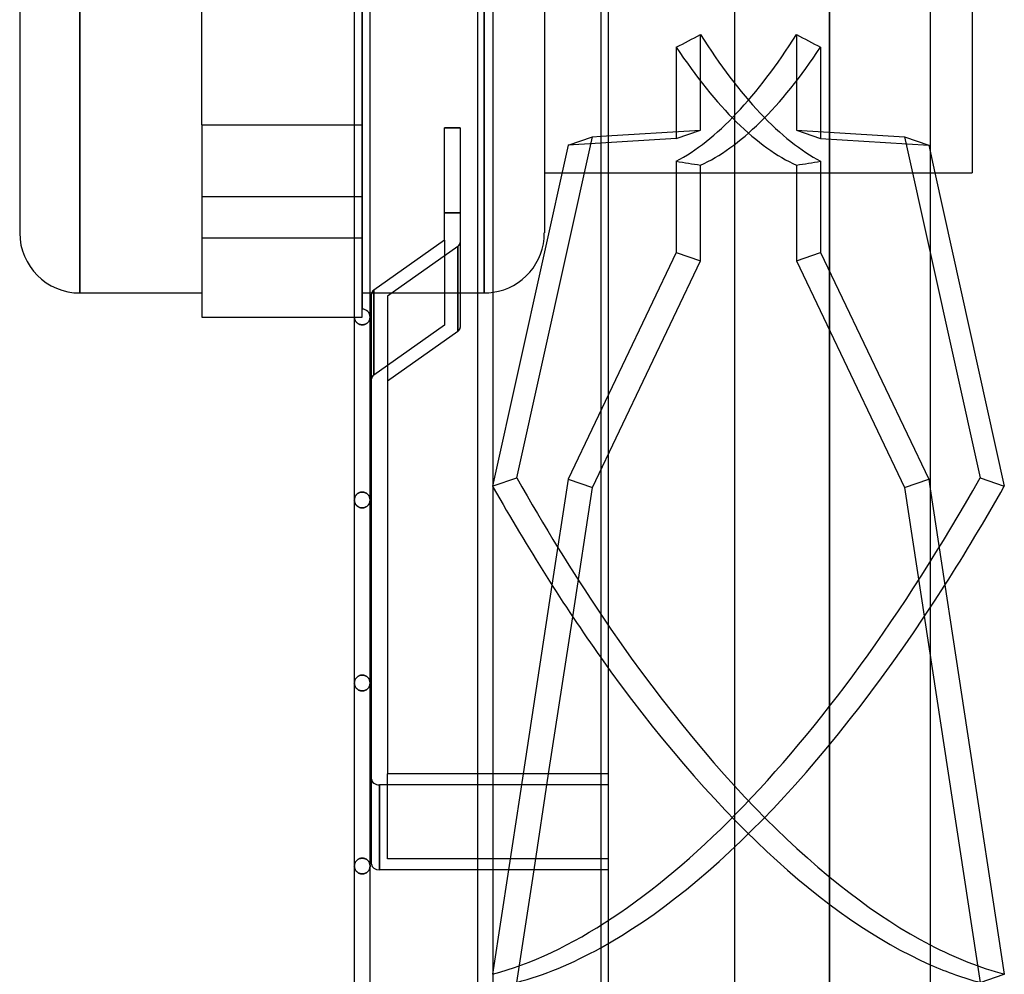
# Model space of a CAD drawing. Header units: millimetres. Extents: x -75 to 50, y -200 to 200.
# Tile 2 of 6: x -75 to 50, y -138 to -17. Entities that reach past the tile are written whole.
import ezdxf

# ---------------------------------------------------------------- set-up
doc = ezdxf.new("R2010")
doc.units = ezdxf.units.MM
doc.layers.add('HIDDEN', color=7, linetype='Continuous')
doc.layers.add('THICK', color=7, linetype='Continuous')

msp = doc.modelspace()

# ---------------------------------------------------------------- linework, layer by layer
at = {"layer": 'HIDDEN'}
for p, q in [((-15.78, 0), (-15.78, -51.85)), ((0, -170.05), (0, 0)), ((-67.12, -51.85), (-67.12, 0)), ((-31.28, 0), (-31.28, -53.9)), ((-15.78, -51.85), (-15.78, 0)), ((28.05, -152.5), (28.05, 0)), ((-31.28, -30.5), (-31.28, -10.53)), ((11.66, -31.2), (11.66, -19.04)), ((23.84, -19.04), (23.84, -31.2)), ((8.59, -20.64), (8.59, -32.24)), ((26.91, -20.64), (26.91, -32.24)), ((-51.62, -30.5), (-31.28, -30.5)), ((-32.28, -30.5), (-31.28, -30.5)), ((-31.28, -54.9), (-31.28, -30.5)), ((-18.83, -30.87), (-20.83, -30.87)), ((-1, -31.96), (11.66, -31.2)), ((8.59, -32.24), (11.66, -31.2)), ((23.84, -31.2), (26.91, -32.24)), ((23.84, -31.2), (37.56, -32.03)), ((8.59, -32.24), (-5.14, -33.07)), ((26.91, -32.24), (40.64, -33.07)), ((37.56, -32.03), (40.64, -33.07)), ((37.56, -32.03), (47.15, -75.33)), ((40.64, -33.07), (41.42, -36.6)), ((8.59, -35.12), (8.59, -46.72)), ((11.66, -47.76), (11.66, -35.61)), ((23.84, -35.61), (23.84, -47.76)), ((26.91, -35.12), (26.91, -46.72)), ((-5.92, -36.6), (40.83, -36.6)), ((-31.28, -39.65), (-51.62, -39.65)), ((-31.28, -39.65), (-51.62, -39.65)), ((-18.83, -41.66), (-20.83, -41.66)), ((-20.83, -41.66), (-18.83, -41.66)), ((-31.28, -44.9), (-51.62, -44.9)), ((-31.28, -44.9), (-51.62, -44.9)), ((-19.12, -45.94), (-28.08, -52.27)), ((-20.83, -45.15), (-20.83, -55.93)), ((-19.12, -56.72), (-19.12, -45.94)), ((8.59, -46.72), (-5.14, -75.5)), ((8.59, -46.72), (11.66, -47.76)), ((23.84, -47.76), (26.91, -46.72)), ((26.91, -46.72), (40.64, -75.5)), ((-2.06, -76.54), (11.66, -47.76)), ((23.84, -47.76), (37.56, -76.54)), ((-31.28, -51.85), (-30.28, -51.85)), ((-30.06, -51.85), (-18.83, -51.85)), ((-29.78, -62.26), (-29.78, -51.48)), ((-29.78, -51.48), (-29.78, -62.26)), ((-16.64, -51.85), (-15.78, -51.85)), ((-51.62, -54.9), (-51.62, -54.9)), ((-32.27, -54.95), (-32.28, -54.9)), ((-32.28, -54.9), (-32.27, -54.95)), ((-32.28, -54.9), (-31.28, -54.9)), ((-32.27, -55), (-32.27, -54.95)), ((-32.27, -54.95), (-32.27, -55)), ((-31.28, -54.9), (-31.28, -54.9)), ((-31.28, -54.9), (-31.28, -54.9)), ((-30.28, -54.9), (-30.28, -54.95)), ((-30.28, -54.95), (-30.28, -54.9)), ((-30.28, -54.95), (-30.28, -55)), ((-30.28, -55), (-30.28, -54.95)), ((-32.26, -55.05), (-32.27, -55)), ((-32.27, -55), (-32.26, -55.05)), ((-32.25, -55.1), (-32.26, -55.05)), ((-32.26, -55.05), (-32.25, -55.1)), ((-32.24, -55.15), (-32.25, -55.1)), ((-32.25, -55.1), (-32.24, -55.15)), ((-32.23, -55.2), (-32.24, -55.15)), ((-32.24, -55.15), (-32.23, -55.2)), ((-32.21, -55.25), (-32.23, -55.2)), ((-32.23, -55.2), (-32.21, -55.25)), ((-32.19, -55.29), (-32.21, -55.25)), ((-32.21, -55.25), (-32.19, -55.29)), ((-32.17, -55.34), (-32.19, -55.29)), ((-32.19, -55.29), (-32.17, -55.34)), ((-32.15, -55.39), (-32.17, -55.34)), ((-32.17, -55.34), (-32.15, -55.39)), ((-32.12, -55.44), (-32.15, -55.39)), ((-32.15, -55.39), (-32.12, -55.44)), ((-32.09, -55.48), (-32.12, -55.44)), ((-32.12, -55.44), (-32.09, -55.48)), ((-32.05, -55.52), (-32.09, -55.48)), ((-32.09, -55.48), (-32.05, -55.52)), ((-32.02, -55.57), (-32.05, -55.52)), ((-32.05, -55.52), (-32.02, -55.57)), ((-31.98, -55.61), (-32.02, -55.57)), ((-32.02, -55.57), (-31.98, -55.61)), ((-31.93, -55.65), (-31.98, -55.61)), ((-31.98, -55.61), (-31.93, -55.65)), ((-31.89, -55.68), (-31.93, -55.65)), ((-31.93, -55.65), (-31.89, -55.68)), ((-31.84, -55.72), (-31.89, -55.68)), ((-31.89, -55.68), (-31.84, -55.72)), ((-31.79, -55.75), (-31.84, -55.72)), ((-31.84, -55.72), (-31.79, -55.75)), ((-31.73, -55.78), (-31.79, -55.75)), ((-31.79, -55.75), (-31.73, -55.78)), ((-31.67, -55.81), (-31.73, -55.78)), ((-31.73, -55.78), (-31.67, -55.81)), ((-31.61, -55.83), (-31.67, -55.81)), ((-31.67, -55.81), (-31.61, -55.83)), ((-31.55, -55.85), (-31.61, -55.83)), ((-31.61, -55.83), (-31.55, -55.85)), ((-31.48, -55.87), (-31.55, -55.85)), ((-31.55, -55.85), (-31.48, -55.87)), ((-31.41, -55.88), (-31.48, -55.87)), ((-31.48, -55.87), (-31.41, -55.88)), ((-31.34, -55.89), (-31.41, -55.88)), ((-31.41, -55.88), (-31.34, -55.89)), ((-31.28, -55.89), (-31.34, -55.89)), ((-31.34, -55.89), (-31.28, -55.89)), ((-31.2, -55.89), (-31.28, -55.89)), ((-31.28, -55.89), (-31.2, -55.89)), ((-31.13, -55.88), (-31.2, -55.89)), ((-31.2, -55.89), (-31.13, -55.88)), ((-31.06, -55.87), (-31.13, -55.88)), ((-31.13, -55.88), (-31.06, -55.87)), ((-30.99, -55.85), (-31.06, -55.87)), ((-31.06, -55.87), (-30.99, -55.85)), ((-30.93, -55.83), (-30.99, -55.85)), ((-30.99, -55.85), (-30.93, -55.83)), ((-30.86, -55.8), (-30.93, -55.83)), ((-30.93, -55.83), (-30.86, -55.8)), ((-30.8, -55.78), (-30.86, -55.8)), ((-30.86, -55.8), (-30.8, -55.78)), ((-30.75, -55.74), (-30.8, -55.78)), ((-30.8, -55.78), (-30.75, -55.74)), ((-30.69, -55.71), (-30.75, -55.74)), ((-30.75, -55.74), (-30.69, -55.71)), ((-30.64, -55.67), (-30.69, -55.71)), ((-30.69, -55.71), (-30.64, -55.67)), ((-30.6, -55.63), (-30.64, -55.67)), ((-30.64, -55.67), (-30.6, -55.63)), ((-30.55, -55.59), (-30.6, -55.63)), ((-30.6, -55.63), (-30.55, -55.59)), ((-30.51, -55.55), (-30.55, -55.59)), ((-30.55, -55.59), (-30.51, -55.55)), ((-30.48, -55.5), (-30.51, -55.55)), ((-30.51, -55.55), (-30.48, -55.5)), ((-30.44, -55.45), (-30.48, -55.5)), ((-30.48, -55.5), (-30.44, -55.45)), ((-30.41, -55.41), (-30.44, -55.45)), ((-30.44, -55.45), (-30.41, -55.41)), ((-30.39, -55.36), (-30.41, -55.41)), ((-30.41, -55.41), (-30.39, -55.36)), ((-30.36, -55.31), (-30.39, -55.36)), ((-30.39, -55.36), (-30.36, -55.31)), ((-30.34, -55.26), (-30.36, -55.31)), ((-30.36, -55.31), (-30.34, -55.26)), ((-30.32, -55.21), (-30.34, -55.26)), ((-30.34, -55.26), (-30.32, -55.21)), ((-30.31, -55.16), (-30.32, -55.21)), ((-30.32, -55.21), (-30.31, -55.16)), ((-30.3, -55.11), (-30.31, -55.16)), ((-30.31, -55.16), (-30.3, -55.11)), ((-30.29, -55.06), (-30.3, -55.11)), ((-30.3, -55.11), (-30.29, -55.06)), ((-30.28, -55), (-30.29, -55.06)), ((-30.29, -55.06), (-30.28, -55)), ((-20.83, -55.93), (-29.78, -62.26)), ((-20.83, -55.93), (-29.78, -62.26)), ((-14.64, -75.98), (-14.72, -76.37)), ((-5.14, -75.5), (-7.19, -88.93)), ((-5.14, -75.5), (-2.06, -76.54)), ((37.56, -76.54), (40.64, -75.5)), ((40.64, -75.5), (40.83, -76.73)), ((47.15, -75.33), (50.22, -76.37)), ((-32.01, -77.45), (-32.05, -77.49)), ((-32.05, -77.49), (-32.01, -77.45)), ((-31.96, -77.4), (-32.01, -77.45)), ((-32.01, -77.45), (-31.96, -77.4)), ((-31.92, -77.36), (-31.96, -77.4)), ((-31.96, -77.4), (-31.92, -77.36)), ((-31.87, -77.32), (-31.92, -77.36)), ((-31.92, -77.36), (-31.87, -77.32)), ((-31.81, -77.28), (-31.87, -77.32)), ((-31.87, -77.32), (-31.81, -77.28)), ((-31.76, -77.25), (-31.81, -77.28)), ((-31.81, -77.28), (-31.76, -77.25)), ((-31.7, -77.22), (-31.76, -77.25)), ((-31.76, -77.25), (-31.7, -77.22)), ((-31.63, -77.19), (-31.7, -77.22)), ((-31.7, -77.22), (-31.63, -77.19)), ((-31.56, -77.17), (-31.63, -77.19)), ((-31.63, -77.19), (-31.56, -77.17)), ((-31.5, -77.15), (-31.56, -77.17)), ((-31.56, -77.17), (-31.5, -77.15)), ((-31.42, -77.13), (-31.5, -77.15)), ((-31.5, -77.15), (-31.42, -77.13)), ((-31.35, -77.13), (-31.42, -77.13)), ((-31.42, -77.13), (-31.35, -77.13)), ((-31.28, -77.12), (-31.35, -77.13)), ((-31.35, -77.13), (-31.28, -77.12)), ((-31.28, -77.12), (-31.2, -77.13)), ((-31.2, -77.13), (-31.28, -77.12)), ((-31.2, -77.13), (-31.13, -77.13)), ((-31.13, -77.13), (-31.2, -77.13)), ((-31.13, -77.13), (-31.06, -77.15)), ((-31.06, -77.15), (-31.13, -77.13)), ((-31.06, -77.15), (-31, -77.16)), ((-31, -77.16), (-31.06, -77.15)), ((-31, -77.16), (-30.93, -77.19)), ((-30.93, -77.19), (-31, -77.16)), ((-30.93, -77.19), (-30.87, -77.21)), ((-30.87, -77.21), (-30.93, -77.19)), ((-30.87, -77.21), (-30.81, -77.24)), ((-30.81, -77.24), (-30.87, -77.21)), ((-30.81, -77.24), (-30.75, -77.27)), ((-30.75, -77.27), (-30.81, -77.24)), ((-30.75, -77.27), (-30.7, -77.31)), ((-30.7, -77.31), (-30.75, -77.27)), ((-30.7, -77.31), (-30.65, -77.34)), ((-30.65, -77.34), (-30.7, -77.31)), ((-30.65, -77.34), (-30.61, -77.38)), ((-30.61, -77.38), (-30.65, -77.34)), ((-30.61, -77.38), (-30.56, -77.42)), ((-30.56, -77.42), (-30.61, -77.38)), ((-30.56, -77.42), (-30.52, -77.47)), ((-30.52, -77.47), (-30.56, -77.42)), ((-30.52, -77.47), (-30.49, -77.51)), ((-30.49, -77.51), (-30.52, -77.47)), ((-14.72, -76.37), (-14.64, -76.34)), ((-4.56, -92.94), (-2.06, -76.54)), ((37.56, -76.54), (47.15, -139.36)), ((-32.27, -78.07), (-32.28, -78.13)), ((-32.28, -78.13), (-32.27, -78.07)), ((-32.27, -78.18), (-32.28, -78.13)), ((-32.28, -78.13), (-32.27, -78.18)), ((-32.26, -77.96), (-32.27, -78.02)), ((-32.27, -78.02), (-32.26, -77.96)), ((-32.27, -78.02), (-32.27, -78.07)), ((-32.27, -78.07), (-32.27, -78.02)), ((-32.27, -78.23), (-32.27, -78.18)), ((-32.27, -78.18), (-32.27, -78.23)), ((-32.26, -78.29), (-32.27, -78.23)), ((-32.27, -78.23), (-32.26, -78.28)), ((-32.25, -77.9), (-32.26, -77.96)), ((-32.26, -77.96), (-32.25, -77.9)), ((-32.26, -78.28), (-32.25, -78.33)), ((-32.25, -78.34), (-32.26, -78.29)), ((-32.23, -77.85), (-32.25, -77.9)), ((-32.25, -77.9), (-32.23, -77.85)), ((-32.25, -78.33), (-32.24, -78.38)), ((-32.24, -78.39), (-32.25, -78.34)), ((-32.24, -78.38), (-32.23, -78.43)), ((-32.23, -78.44), (-32.24, -78.39)), ((-32.22, -77.79), (-32.23, -77.85)), ((-32.23, -77.85), (-32.22, -77.79)), ((-32.23, -78.43), (-32.21, -78.48)), ((-32.21, -78.49), (-32.23, -78.44)), ((-32.2, -77.74), (-32.22, -77.79)), ((-32.22, -77.79), (-32.2, -77.74)), ((-32.21, -78.48), (-32.19, -78.53)), ((-32.19, -78.54), (-32.21, -78.49)), ((-32.17, -77.69), (-32.2, -77.74)), ((-32.2, -77.74), (-32.17, -77.69)), ((-32.19, -78.53), (-32.17, -78.57)), ((-32.16, -78.59), (-32.19, -78.54)), ((-32.15, -77.64), (-32.17, -77.69)), ((-32.17, -77.69), (-32.15, -77.64)), ((-32.17, -78.57), (-32.15, -78.62)), ((-32.14, -78.64), (-32.16, -78.59)), ((-32.12, -77.59), (-32.15, -77.64)), ((-32.15, -77.64), (-32.12, -77.59)), ((-32.15, -78.62), (-32.12, -78.67)), ((-32.11, -78.69), (-32.14, -78.64)), ((-32.08, -77.54), (-32.12, -77.59)), ((-32.12, -77.59), (-32.08, -77.54)), ((-32.12, -78.67), (-32.09, -78.71)), ((-32.07, -78.73), (-32.11, -78.69)), ((-32.09, -78.71), (-32.05, -78.75)), ((-32.05, -77.49), (-32.08, -77.54)), ((-32.08, -77.54), (-32.05, -77.49)), ((-32.04, -78.78), (-32.07, -78.73)), ((-30.51, -78.78), (-30.48, -78.73)), ((-30.46, -78.71), (-30.5, -78.75)), ((-30.49, -77.51), (-30.45, -77.56)), ((-30.45, -77.56), (-30.49, -77.51)), ((-30.48, -78.73), (-30.44, -78.69)), ((-30.43, -78.67), (-30.46, -78.71)), ((-30.45, -77.56), (-30.42, -77.6)), ((-30.42, -77.6), (-30.45, -77.56)), ((-30.44, -78.69), (-30.41, -78.64)), ((-30.4, -78.62), (-30.43, -78.67)), ((-30.42, -77.6), (-30.4, -77.65)), ((-30.4, -77.65), (-30.42, -77.6)), ((-30.41, -78.64), (-30.39, -78.59)), ((-30.4, -77.65), (-30.37, -77.7)), ((-30.37, -77.7), (-30.4, -77.65)), ((-30.38, -78.57), (-30.4, -78.62)), ((-30.39, -78.59), (-30.36, -78.54)), ((-30.36, -78.53), (-30.38, -78.57)), ((-30.37, -77.7), (-30.35, -77.75)), ((-30.35, -77.75), (-30.37, -77.7)), ((-30.34, -78.48), (-30.36, -78.53)), ((-30.36, -78.54), (-30.34, -78.49)), ((-30.35, -77.75), (-30.33, -77.8)), ((-30.33, -77.8), (-30.35, -77.75)), ((-30.32, -78.43), (-30.34, -78.48)), ((-30.34, -78.49), (-30.32, -78.44)), ((-30.33, -77.8), (-30.31, -77.86)), ((-30.31, -77.86), (-30.33, -77.8)), ((-30.31, -78.38), (-30.32, -78.43)), ((-30.32, -78.44), (-30.31, -78.39)), ((-30.31, -77.86), (-30.3, -77.91)), ((-30.3, -77.91), (-30.31, -77.86)), ((-30.3, -78.33), (-30.31, -78.38)), ((-30.31, -78.39), (-30.3, -78.34)), ((-30.3, -77.91), (-30.29, -77.96)), ((-30.29, -77.96), (-30.3, -77.91)), ((-30.29, -78.28), (-30.3, -78.33)), ((-30.3, -78.34), (-30.29, -78.29)), ((-30.29, -77.96), (-30.28, -78.02)), ((-30.28, -78.02), (-30.29, -77.96)), ((-30.28, -78.23), (-30.29, -78.28)), ((-30.29, -78.29), (-30.28, -78.23)), ((-30.28, -78.02), (-30.28, -78.07)), ((-30.28, -78.07), (-30.28, -78.02)), ((-30.28, -78.07), (-30.28, -78.13)), ((-30.28, -78.13), (-30.28, -78.07)), ((-30.28, -78.13), (-30.28, -78.18)), ((-30.28, -78.18), (-30.28, -78.13)), ((-30.28, -78.18), (-30.28, -78.23)), ((-30.28, -78.23), (-30.28, -78.18)), ((-32.05, -78.75), (-32.02, -78.8)), ((-32, -78.82), (-32.04, -78.78)), ((-32.02, -78.8), (-31.98, -78.84)), ((-31.95, -78.86), (-32, -78.82)), ((-31.98, -78.84), (-31.93, -78.88)), ((-31.91, -78.9), (-31.95, -78.86)), ((-31.93, -78.88), (-31.89, -78.92)), ((-31.86, -78.94), (-31.91, -78.9)), ((-31.89, -78.92), (-31.84, -78.95)), ((-31.8, -78.97), (-31.86, -78.94)), ((-31.84, -78.95), (-31.79, -78.98)), ((-31.75, -79.01), (-31.8, -78.97)), ((-31.79, -78.98), (-31.73, -79.01)), ((-31.69, -79.04), (-31.75, -79.01)), ((-31.73, -79.01), (-31.67, -79.04)), ((-31.62, -79.06), (-31.69, -79.04)), ((-31.67, -79.04), (-31.61, -79.07)), ((-31.56, -79.08), (-31.62, -79.06)), ((-31.61, -79.07), (-31.55, -79.09)), ((-31.49, -79.1), (-31.56, -79.08)), ((-31.55, -79.09), (-31.48, -79.1)), ((-31.42, -79.11), (-31.49, -79.1)), ((-31.48, -79.1), (-31.41, -79.11)), ((-31.35, -79.12), (-31.42, -79.11)), ((-31.41, -79.11), (-31.35, -79.12)), ((-31.28, -79.12), (-31.35, -79.12)), ((-31.35, -79.12), (-31.28, -79.12)), ((-31.21, -79.12), (-31.28, -79.12)), ((-31.28, -79.12), (-31.2, -79.12)), ((-31.14, -79.11), (-31.21, -79.12)), ((-31.2, -79.12), (-31.13, -79.11)), ((-31.07, -79.1), (-31.14, -79.11)), ((-31.13, -79.11), (-31.06, -79.1)), ((-31, -79.09), (-31.07, -79.1)), ((-31.06, -79.1), (-30.99, -79.08)), ((-30.94, -79.07), (-31, -79.09)), ((-30.99, -79.08), (-30.93, -79.06)), ((-30.88, -79.04), (-30.94, -79.07)), ((-30.93, -79.06), (-30.86, -79.04)), ((-30.82, -79.01), (-30.88, -79.04)), ((-30.86, -79.04), (-30.8, -79.01)), ((-30.76, -78.98), (-30.82, -79.01)), ((-30.8, -79.01), (-30.75, -78.97)), ((-30.71, -78.95), (-30.76, -78.98)), ((-30.75, -78.97), (-30.69, -78.94)), ((-30.66, -78.92), (-30.71, -78.95)), ((-30.69, -78.94), (-30.64, -78.9)), ((-30.62, -78.88), (-30.66, -78.92)), ((-30.64, -78.9), (-30.6, -78.86)), ((-30.57, -78.84), (-30.62, -78.88)), ((-30.6, -78.86), (-30.55, -78.82)), ((-30.53, -78.8), (-30.57, -78.84)), ((-30.55, -78.82), (-30.51, -78.78)), ((-30.5, -78.75), (-30.53, -78.8)), ((-32.26, -101.2), (-32.27, -101.25)), ((-32.27, -101.25), (-32.26, -101.2)), ((-32.25, -101.14), (-32.26, -101.2)), ((-32.26, -101.2), (-32.25, -101.14)), ((-32.24, -101.09), (-32.25, -101.14)), ((-32.25, -101.14), (-32.24, -101.09)), ((-32.22, -101.04), (-32.24, -101.09)), ((-32.24, -101.09), (-32.22, -101.04)), ((-32.2, -100.98), (-32.22, -101.04)), ((-32.22, -101.04), (-32.2, -100.98)), ((-32.18, -100.93), (-32.2, -100.98)), ((-32.2, -100.98), (-32.18, -100.93)), ((-32.15, -100.88), (-32.18, -100.93)), ((-32.18, -100.93), (-32.15, -100.88)), ((-32.12, -100.83), (-32.15, -100.88)), ((-32.15, -100.88), (-32.12, -100.83)), ((-32.09, -100.78), (-32.12, -100.83)), ((-32.12, -100.83), (-32.09, -100.78)), ((-32.06, -100.73), (-32.09, -100.78)), ((-32.09, -100.78), (-32.06, -100.73)), ((-32.02, -100.69), (-32.06, -100.73)), ((-32.06, -100.73), (-32.02, -100.69)), ((-31.97, -100.64), (-32.02, -100.69)), ((-32.02, -100.69), (-31.97, -100.64)), ((-31.93, -100.6), (-31.97, -100.64)), ((-31.97, -100.64), (-31.93, -100.6)), ((-31.88, -100.56), (-31.93, -100.6)), ((-31.93, -100.6), (-31.88, -100.56)), ((-31.82, -100.52), (-31.88, -100.56)), ((-31.88, -100.56), (-31.82, -100.52)), ((-31.76, -100.48), (-31.82, -100.52)), ((-31.82, -100.52), (-31.76, -100.48)), ((-31.7, -100.45), (-31.76, -100.48)), ((-31.76, -100.48), (-31.7, -100.45)), ((-31.64, -100.42), (-31.7, -100.45)), ((-31.7, -100.45), (-31.64, -100.42)), ((-31.57, -100.4), (-31.64, -100.42)), ((-31.64, -100.42), (-31.57, -100.4)), ((-31.5, -100.38), (-31.57, -100.4)), ((-31.57, -100.4), (-31.5, -100.38)), ((-31.43, -100.37), (-31.5, -100.38)), ((-31.5, -100.38), (-31.43, -100.37)), ((-31.35, -100.36), (-31.43, -100.37)), ((-31.43, -100.37), (-31.35, -100.36)), ((-31.28, -100.36), (-31.35, -100.36)), ((-31.35, -100.36), (-31.28, -100.36)), ((-31.28, -100.36), (-31.2, -100.36)), ((-31.2, -100.36), (-31.28, -100.36)), ((-31.2, -100.36), (-31.13, -100.37)), ((-31.13, -100.37), (-31.2, -100.36)), ((-31.13, -100.37), (-31.06, -100.38)), ((-31.06, -100.38), (-31.13, -100.37)), ((-31.06, -100.38), (-31, -100.39)), ((-31, -100.39), (-31.06, -100.38)), ((-31, -100.39), (-30.93, -100.42)), ((-30.93, -100.42), (-31, -100.39)), ((-30.93, -100.42), (-30.87, -100.44)), ((-30.87, -100.44), (-30.93, -100.42)), ((-30.87, -100.44), (-30.81, -100.47)), ((-30.81, -100.47), (-30.87, -100.44)), ((-30.81, -100.47), (-30.76, -100.5)), ((-30.76, -100.5), (-30.81, -100.47)), ((-30.76, -100.5), (-30.7, -100.54)), ((-30.7, -100.54), (-30.76, -100.5)), ((-30.7, -100.54), (-30.65, -100.57)), ((-30.65, -100.57), (-30.7, -100.54)), ((-30.65, -100.57), (-30.61, -100.61)), ((-30.61, -100.61), (-30.65, -100.57)), ((-30.61, -100.61), (-30.56, -100.65)), ((-30.56, -100.65), (-30.61, -100.61)), ((-30.56, -100.65), (-30.52, -100.7)), ((-30.52, -100.7), (-30.56, -100.65)), ((-30.52, -100.7), (-30.49, -100.74)), ((-30.49, -100.74), (-30.52, -100.7)), ((-30.49, -100.74), (-30.45, -100.79)), ((-30.45, -100.79), (-30.49, -100.74)), ((-30.45, -100.79), (-30.42, -100.83)), ((-30.42, -100.83), (-30.45, -100.79)), ((-30.42, -100.83), (-30.4, -100.88)), ((-30.4, -100.88), (-30.42, -100.83)), ((-30.4, -100.88), (-30.37, -100.93)), ((-30.37, -100.93), (-30.4, -100.88)), ((-30.37, -100.93), (-30.35, -100.98)), ((-30.35, -100.98), (-30.37, -100.93)), ((-30.35, -100.98), (-30.33, -101.03)), ((-30.33, -101.03), (-30.35, -100.98)), ((-30.33, -101.03), (-30.31, -101.09)), ((-30.31, -101.09), (-30.33, -101.03)), ((-30.31, -101.09), (-30.3, -101.14)), ((-30.3, -101.14), (-30.31, -101.09)), ((-30.3, -101.14), (-30.29, -101.19)), ((-30.29, -101.19), (-30.3, -101.14)), ((-30.29, -101.19), (-30.28, -101.25)), ((-30.28, -101.25), (-30.29, -101.19)), ((-32.27, -101.31), (-32.28, -101.36)), ((-32.28, -101.36), (-32.27, -101.31)), ((-32.27, -101.41), (-32.28, -101.36)), ((-32.28, -101.36), (-32.27, -101.41)), ((-32.27, -101.25), (-32.27, -101.31)), ((-32.27, -101.31), (-32.27, -101.25)), ((-32.27, -101.46), (-32.27, -101.41)), ((-32.27, -101.41), (-32.27, -101.46)), ((-32.26, -101.51), (-32.27, -101.46)), ((-32.27, -101.46), (-32.26, -101.51)), ((-32.25, -101.56), (-32.26, -101.51)), ((-32.26, -101.51), (-32.25, -101.56)), ((-32.24, -101.61), (-32.25, -101.56)), ((-32.25, -101.56), (-32.24, -101.61)), ((-32.23, -101.66), (-32.24, -101.61)), ((-32.24, -101.61), (-32.23, -101.66)), ((-32.21, -101.71), (-32.23, -101.66)), ((-32.23, -101.66), (-32.21, -101.71)), ((-32.19, -101.76), (-32.21, -101.71)), ((-32.21, -101.71), (-32.19, -101.76)), ((-32.17, -101.8), (-32.19, -101.76)), ((-32.19, -101.76), (-32.17, -101.8)), ((-32.15, -101.85), (-32.17, -101.8)), ((-32.17, -101.8), (-32.15, -101.85)), ((-32.12, -101.9), (-32.15, -101.85)), ((-32.15, -101.85), (-32.12, -101.9)), ((-32.09, -101.94), (-32.12, -101.9)), ((-32.12, -101.9), (-32.09, -101.94)), ((-32.05, -101.99), (-32.09, -101.94)), ((-32.09, -101.94), (-32.05, -101.99)), ((-32.02, -102.03), (-32.05, -101.99)), ((-32.05, -101.99), (-32.02, -102.03)), ((-31.98, -102.07), (-32.02, -102.03)), ((-32.02, -102.03), (-31.98, -102.07)), ((-31.93, -102.11), (-31.98, -102.07)), ((-31.98, -102.07), (-31.93, -102.11)), ((-31.89, -102.15), (-31.93, -102.11)), ((-31.93, -102.11), (-31.89, -102.15)), ((-31.84, -102.18), (-31.89, -102.15)), ((-31.89, -102.15), (-31.84, -102.18)), ((-31.79, -102.22), (-31.84, -102.18)), ((-31.84, -102.18), (-31.79, -102.22)), ((-31.73, -102.25), (-31.79, -102.22)), ((-31.79, -102.22), (-31.73, -102.25)), ((-31.67, -102.27), (-31.73, -102.25)), ((-31.73, -102.25), (-31.67, -102.27)), ((-31.61, -102.3), (-31.67, -102.27)), ((-31.67, -102.27), (-31.61, -102.3)), ((-31.55, -102.32), (-31.61, -102.3)), ((-31.61, -102.3), (-31.55, -102.32)), ((-31.48, -102.33), (-31.55, -102.32)), ((-31.55, -102.32), (-31.48, -102.33)), ((-31.41, -102.35), (-31.48, -102.33)), ((-31.48, -102.33), (-31.41, -102.35)), ((-31.35, -102.35), (-31.41, -102.35)), ((-31.41, -102.35), (-31.35, -102.35)), ((-31.28, -102.36), (-31.35, -102.35)), ((-31.35, -102.35), (-31.28, -102.36)), ((-31.2, -102.35), (-31.28, -102.36)), ((-31.28, -102.36), (-31.2, -102.35)), ((-31.13, -102.34), (-31.2, -102.35)), ((-31.2, -102.35), (-31.13, -102.34)), ((-31.06, -102.33), (-31.13, -102.34)), ((-31.13, -102.34), (-31.06, -102.33)), ((-30.99, -102.31), (-31.06, -102.33)), ((-31.06, -102.33), (-30.99, -102.31)), ((-30.93, -102.29), (-30.99, -102.31)), ((-30.99, -102.31), (-30.93, -102.29)), ((-30.86, -102.27), (-30.93, -102.29)), ((-30.93, -102.29), (-30.86, -102.27)), ((-30.8, -102.24), (-30.86, -102.27)), ((-30.86, -102.27), (-30.8, -102.24)), ((-30.75, -102.21), (-30.8, -102.24)), ((-30.8, -102.24), (-30.75, -102.21)), ((-30.69, -102.17), (-30.75, -102.21)), ((-30.75, -102.21), (-30.69, -102.17)), ((-30.64, -102.13), (-30.69, -102.17)), ((-30.69, -102.17), (-30.64, -102.13)), ((-30.6, -102.09), (-30.64, -102.13)), ((-30.64, -102.13), (-30.6, -102.09)), ((-30.55, -102.05), (-30.6, -102.09)), ((-30.6, -102.09), (-30.55, -102.05)), ((-30.51, -102.01), (-30.55, -102.05)), ((-30.55, -102.05), (-30.51, -102.01)), ((-30.48, -101.96), (-30.51, -102.01)), ((-30.51, -102.01), (-30.48, -101.96)), ((-30.44, -101.92), (-30.48, -101.96)), ((-30.48, -101.96), (-30.44, -101.92)), ((-30.41, -101.87), (-30.44, -101.92)), ((-30.44, -101.92), (-30.41, -101.87)), ((-30.39, -101.82), (-30.41, -101.87)), ((-30.41, -101.87), (-30.39, -101.82)), ((-30.36, -101.77), (-30.39, -101.82)), ((-30.39, -101.82), (-30.36, -101.77)), ((-30.34, -101.72), (-30.36, -101.77)), ((-30.36, -101.77), (-30.34, -101.72)), ((-30.32, -101.67), (-30.34, -101.72)), ((-30.34, -101.72), (-30.32, -101.67)), ((-30.31, -101.62), (-30.32, -101.67)), ((-30.32, -101.67), (-30.31, -101.62)), ((-30.3, -101.57), (-30.31, -101.62)), ((-30.31, -101.62), (-30.3, -101.57)), ((-30.29, -101.52), (-30.3, -101.57)), ((-30.3, -101.57), (-30.29, -101.52)), ((-30.28, -101.46), (-30.29, -101.52)), ((-30.29, -101.52), (-30.28, -101.46)), ((-30.28, -101.25), (-30.28, -101.3)), ((-30.28, -101.3), (-30.28, -101.25)), ((-30.28, -101.3), (-30.28, -101.36)), ((-30.28, -101.36), (-30.28, -101.3)), ((-30.28, -101.36), (-30.28, -101.41)), ((-30.28, -101.41), (-30.28, -101.36)), ((-30.28, -101.41), (-30.28, -101.46)), ((-30.28, -101.46), (-30.28, -101.41)), ((-28.08, -123.66), (-28.08, -112.87)), ((-14.64, -112.87), (-16.64, -112.87)), ((-10.84, -112.87), (-12.7, -125.07)), ((-9.47, -125.07), (-7.61, -112.87)), ((0, -112.87), (-1, -112.87)), ((0, -114.29), (-29.08, -114.29)), ((-29.08, -114.29), (-29.08, -125.07)), ((-14.64, -114.29), (-16.64, -114.29)), ((0, -114.29), (-1, -114.29)), ((-31.76, -123.71), (-31.82, -123.75)), ((-31.82, -123.75), (-31.76, -123.71)), ((-31.7, -123.68), (-31.76, -123.71)), ((-31.76, -123.71), (-31.7, -123.68)), ((-31.64, -123.65), (-31.7, -123.68)), ((-31.7, -123.68), (-31.64, -123.65)), ((-31.57, -123.63), (-31.64, -123.65)), ((-31.64, -123.65), (-31.57, -123.63)), ((-31.5, -123.61), (-31.57, -123.63)), ((-31.57, -123.63), (-31.5, -123.61)), ((-31.43, -123.6), (-31.5, -123.61)), ((-31.5, -123.61), (-31.43, -123.6)), ((-31.35, -123.59), (-31.43, -123.6)), ((-31.43, -123.6), (-31.35, -123.59)), ((-31.28, -123.59), (-31.35, -123.59)), ((-31.35, -123.59), (-31.28, -123.59)), ((-31.28, -123.59), (-31.2, -123.59)), ((-31.2, -123.59), (-31.28, -123.59)), ((-31.2, -123.59), (-31.13, -123.6)), ((-31.13, -123.6), (-31.2, -123.59)), ((-31.13, -123.6), (-31.06, -123.61)), ((-31.06, -123.61), (-31.13, -123.6)), ((-31.06, -123.61), (-31, -123.63)), ((-31, -123.63), (-31.06, -123.61)), ((-31, -123.63), (-30.93, -123.65)), ((-30.93, -123.65), (-31, -123.63)), ((-30.93, -123.65), (-30.87, -123.67)), ((-30.87, -123.67), (-30.93, -123.65)), ((-30.87, -123.67), (-30.81, -123.7)), ((-30.81, -123.7), (-30.87, -123.67)), ((-30.81, -123.7), (-30.75, -123.73)), ((-30.75, -123.73), (-30.81, -123.7)), ((0, -123.66), (-28.08, -123.66)), ((0, -123.66), (-28.08, -123.66)), ((-32.27, -124.54), (-32.28, -124.59)), ((-32.28, -124.59), (-32.27, -124.54)), ((-32.27, -124.64), (-32.28, -124.59)), ((-32.28, -124.59), (-32.27, -124.64)), ((-32.26, -124.43), (-32.27, -124.48)), ((-32.27, -124.48), (-32.26, -124.43)), ((-32.27, -124.48), (-32.27, -124.54)), ((-32.27, -124.54), (-32.27, -124.48)), ((-32.27, -124.69), (-32.27, -124.64)), ((-32.27, -124.64), (-32.27, -124.69)), ((-32.26, -124.74), (-32.27, -124.69)), ((-32.27, -124.69), (-32.26, -124.74)), ((-32.25, -124.37), (-32.26, -124.43)), ((-32.26, -124.43), (-32.25, -124.37)), ((-32.25, -124.79), (-32.26, -124.74)), ((-32.26, -124.74), (-32.25, -124.79)), ((-32.24, -124.32), (-32.25, -124.37)), ((-32.25, -124.37), (-32.24, -124.32)), ((-32.24, -124.84), (-32.25, -124.79)), ((-32.25, -124.79), (-32.24, -124.84)), ((-32.22, -124.27), (-32.24, -124.32)), ((-32.24, -124.32), (-32.22, -124.27)), ((-32.23, -124.89), (-32.24, -124.84)), ((-32.24, -124.84), (-32.23, -124.89)), ((-32.21, -124.94), (-32.23, -124.89)), ((-32.23, -124.89), (-32.21, -124.94)), ((-32.2, -124.21), (-32.22, -124.27)), ((-32.22, -124.27), (-32.2, -124.21)), ((-32.19, -124.99), (-32.21, -124.94)), ((-32.21, -124.94), (-32.19, -124.99)), ((-32.18, -124.16), (-32.2, -124.21)), ((-32.2, -124.21), (-32.18, -124.16)), ((-32.15, -124.11), (-32.18, -124.16)), ((-32.18, -124.16), (-32.15, -124.11)), ((-32.12, -124.06), (-32.15, -124.11)), ((-32.15, -124.11), (-32.12, -124.06)), ((-32.09, -124.01), (-32.12, -124.06)), ((-32.12, -124.06), (-32.09, -124.01)), ((-32.06, -123.96), (-32.09, -124.01)), ((-32.09, -124.01), (-32.06, -123.96)), ((-32.02, -123.92), (-32.06, -123.96)), ((-32.06, -123.96), (-32.02, -123.92)), ((-31.97, -123.87), (-32.02, -123.92)), ((-32.02, -123.92), (-31.97, -123.87)), ((-31.93, -123.83), (-31.97, -123.87)), ((-31.97, -123.87), (-31.93, -123.83)), ((-31.88, -123.79), (-31.93, -123.83)), ((-31.93, -123.83), (-31.88, -123.79)), ((-31.82, -123.75), (-31.88, -123.79)), ((-31.88, -123.79), (-31.82, -123.75)), ((-30.75, -123.73), (-30.7, -123.77)), ((-30.7, -123.77), (-30.75, -123.73)), ((-30.7, -123.77), (-30.65, -123.81)), ((-30.65, -123.81), (-30.7, -123.77)), ((-30.65, -123.81), (-30.61, -123.85)), ((-30.61, -123.85), (-30.65, -123.81)), ((-30.61, -123.85), (-30.56, -123.89)), ((-30.56, -123.89), (-30.61, -123.85)), ((-30.56, -123.89), (-30.52, -123.93)), ((-30.52, -123.93), (-30.56, -123.89)), ((-30.52, -123.93), (-30.49, -123.97)), ((-30.49, -123.97), (-30.52, -123.93)), ((-30.49, -123.97), (-30.45, -124.02)), ((-30.45, -124.02), (-30.49, -123.97)), ((-30.45, -124.02), (-30.42, -124.07)), ((-30.42, -124.07), (-30.45, -124.02)), ((-30.42, -124.07), (-30.39, -124.11)), ((-30.39, -124.11), (-30.42, -124.07)), ((-30.39, -124.11), (-30.37, -124.16)), ((-30.37, -124.16), (-30.39, -124.11)), ((-30.37, -124.16), (-30.35, -124.21)), ((-30.35, -124.21), (-30.37, -124.16)), ((-30.34, -124.95), (-30.36, -125)), ((-30.36, -125), (-30.34, -124.95)), ((-30.35, -124.21), (-30.33, -124.27)), ((-30.33, -124.27), (-30.35, -124.21)), ((-30.32, -124.9), (-30.34, -124.95)), ((-30.34, -124.95), (-30.32, -124.9)), ((-30.33, -124.27), (-30.31, -124.32)), ((-30.31, -124.32), (-30.33, -124.27)), ((-30.31, -124.85), (-30.32, -124.9)), ((-30.32, -124.9), (-30.31, -124.85)), ((-30.31, -124.32), (-30.3, -124.37)), ((-30.3, -124.37), (-30.31, -124.32)), ((-30.3, -124.8), (-30.31, -124.85)), ((-30.31, -124.85), (-30.3, -124.8)), ((-30.3, -124.37), (-30.29, -124.43)), ((-30.29, -124.43), (-30.3, -124.37)), ((-30.29, -124.75), (-30.3, -124.8)), ((-30.3, -124.8), (-30.29, -124.75)), ((-30.29, -124.43), (-30.28, -124.48)), ((-30.28, -124.48), (-30.29, -124.43)), ((-30.28, -124.69), (-30.29, -124.75)), ((-30.29, -124.75), (-30.28, -124.69)), ((-30.28, -124.48), (-30.28, -124.53)), ((-30.28, -124.53), (-30.28, -124.48)), ((-30.28, -124.53), (-30.28, -124.59)), ((-30.28, -124.59), (-30.28, -124.53)), ((-30.28, -124.59), (-30.28, -124.64)), ((-30.28, -124.64), (-30.28, -124.59)), ((-30.28, -124.64), (-30.28, -124.69)), ((-30.28, -124.69), (-30.28, -124.64)), ((-32.17, -125.03), (-32.19, -124.99)), ((-32.19, -124.99), (-32.17, -125.03)), ((-32.15, -125.08), (-32.17, -125.03)), ((-32.17, -125.03), (-32.15, -125.08)), ((-32.12, -125.13), (-32.15, -125.08)), ((-32.15, -125.08), (-32.12, -125.13)), ((-32.09, -125.17), (-32.12, -125.13)), ((-32.12, -125.13), (-32.09, -125.17)), ((-32.05, -125.22), (-32.09, -125.17)), ((-32.09, -125.17), (-32.05, -125.22)), ((-32.02, -125.26), (-32.05, -125.22)), ((-32.05, -125.22), (-32.02, -125.26)), ((-31.98, -125.3), (-32.02, -125.26)), ((-32.02, -125.26), (-31.98, -125.3)), ((-31.93, -125.34), (-31.98, -125.3)), ((-31.98, -125.3), (-31.93, -125.34)), ((-31.89, -125.38), (-31.93, -125.34)), ((-31.93, -125.34), (-31.89, -125.38)), ((-31.84, -125.41), (-31.89, -125.38)), ((-31.89, -125.38), (-31.84, -125.41)), ((-31.79, -125.45), (-31.84, -125.41)), ((-31.84, -125.41), (-31.79, -125.45)), ((-31.73, -125.48), (-31.79, -125.45)), ((-31.79, -125.45), (-31.73, -125.48)), ((-31.67, -125.5), (-31.73, -125.48)), ((-31.73, -125.48), (-31.67, -125.5)), ((-31.61, -125.53), (-31.67, -125.5)), ((-31.67, -125.5), (-31.61, -125.53)), ((-31.55, -125.55), (-31.61, -125.53)), ((-31.61, -125.53), (-31.55, -125.55)), ((-31.48, -125.56), (-31.55, -125.55)), ((-31.55, -125.55), (-31.48, -125.56)), ((-31.41, -125.58), (-31.48, -125.56)), ((-31.48, -125.56), (-31.41, -125.58)), ((-31.35, -125.58), (-31.41, -125.58)), ((-31.41, -125.58), (-31.35, -125.58)), ((-31.28, -125.59), (-31.35, -125.58)), ((-31.35, -125.58), (-31.28, -125.59)), ((-31.2, -125.58), (-31.28, -125.59)), ((-31.28, -125.59), (-31.2, -125.58)), ((-31.13, -125.58), (-31.2, -125.58)), ((-31.2, -125.58), (-31.13, -125.58)), ((-31.06, -125.56), (-31.13, -125.58)), ((-31.13, -125.58), (-31.06, -125.56)), ((-30.99, -125.55), (-31.06, -125.56)), ((-31.06, -125.56), (-30.99, -125.55)), ((-30.93, -125.52), (-30.99, -125.55)), ((-30.99, -125.55), (-30.93, -125.52)), ((-30.86, -125.5), (-30.93, -125.52)), ((-30.93, -125.52), (-30.86, -125.5)), ((-30.8, -125.47), (-30.86, -125.5)), ((-30.86, -125.5), (-30.8, -125.47)), ((-30.75, -125.44), (-30.8, -125.47)), ((-30.8, -125.47), (-30.75, -125.44)), ((-30.69, -125.4), (-30.75, -125.44)), ((-30.75, -125.44), (-30.69, -125.4)), ((-30.64, -125.36), (-30.69, -125.4)), ((-30.69, -125.4), (-30.64, -125.36)), ((-30.6, -125.32), (-30.64, -125.36)), ((-30.64, -125.36), (-30.6, -125.32)), ((-30.55, -125.28), (-30.6, -125.32)), ((-30.6, -125.32), (-30.55, -125.28)), ((-30.51, -125.24), (-30.55, -125.28)), ((-30.55, -125.28), (-30.51, -125.24)), ((-30.48, -125.19), (-30.51, -125.24)), ((-30.51, -125.24), (-30.48, -125.19)), ((-30.44, -125.15), (-30.48, -125.19)), ((-30.48, -125.19), (-30.44, -125.15)), ((-30.41, -125.1), (-30.44, -125.15)), ((-30.44, -125.15), (-30.41, -125.1)), ((-30.39, -125.05), (-30.41, -125.1)), ((-30.41, -125.1), (-30.39, -125.05)), ((-30.36, -125), (-30.39, -125.05)), ((-30.39, -125.05), (-30.36, -125)), ((-14.64, -125.07), (-16.64, -125.07)), ((0, -125.07), (-1, -125.07)), ((-14.64, -137.76), (-14.72, -138.32)), ((-14.72, -138.32), (-14.64, -138.35))]:
    msp.add_line(p, q, dxfattribs=at)
for centre, radius, start, end in [((-15.78, -44.23), 7.62, 270, 278.5794), ((-31.28, -54.9), 1, 359.9999, 90)]:
    msp.add_arc(centre, radius, start, end, dxfattribs=at)
for centre, major_axis, ratio, start_param, end_param in [((-12.75, 0), (-62.48, -26.21), 0.408882, 1.744234, 1.796244), ((15.7, 0), (15.13, 36.07), 0.408882, -2.686712, -1.948105), ((19.8, 0), (15.13, -36.07), 0.408882, -1.193487, -0.45488), ((48.25, 0), (-62.48, 26.21), 0.408882, 1.345349, 1.397358), ((15.7, 0), (15.13, -36.07), 0.408882, -1.141478, -0.402871), ((19.8, 0), (15.13, 36.07), 0.408882, -2.738722, -2.000115), ((-12.75, 0), (-62.48, 26.21), 0.408882, 2.083956, 2.135965), ((48.25, 0), (-62.48, -26.21), 0.408882, 1.005628, 1.057637), ((-19.83, -45.44), (1, 0), 0.707107, -0.785398, 0), ((-29.08, -62.76), (-1, 0), 0.707107, -0.785398, 0), ((-29.08, -62.76), (-1, 0), 0.707107, -0.785398, 0), ((16.21, 0.52), (-47.05, -138.63), 0.404508, 0.261705, 1.13437), ((16.21, -0.52), (47.05, -138.63), 0.404508, -1.13437, -1.133084), ((19.29, -0.52), (47.05, 138.63), 0.404508, -2.724379, -2.118188), ((19.29, 0.52), (-47.05, 138.63), 0.404508, 2.162731, 2.742207), ((16.21, -0.52), (47.05, -138.63), 0.404508, -0.935408, -0.355124), ((-29.08, -113.58), (1, 0), 0.707107, -3.141593, -1.570796)]:
    msp.add_ellipse(centre, major_axis=major_axis, ratio=ratio, start_param=start_param, end_param=end_param, dxfattribs=at)
at = {"layer": 'THICK'}
for p, q in [((0, -200), (0, 200)), ((15.97, 200), (15.97, -200)), ((40.83, 152.5), (40.83, -152.5)), ((-51.62, -30.5), (-51.62, 30.5)), ((-74.75, 0), (-74.75, -44.23)), ((-67.12, 0), (-67.12, -51.85)), ((28.05, 0), (28.05, -152.5)), ((-32.28, 0), (-32.28, -171.05)), ((-30.28, -171.05), (-30.28, -1)), ((-16.64, -1), (-16.64, -171.05)), ((-14.64, -171.05), (-14.64, -1)), ((-8.15, -1), (-8.15, -44.23)), ((-1, -1), (-1, -171.05)), ((46.15, -11.27), (46.15, -36.6)), ((-51.62, -30.5), (-51.62, -54.9)), ((-51.62, -30.5), (-32.28, -30.5)), ((-20.83, -30.87), (-18.83, -30.87)), ((-20.83, -45.15), (-20.83, -30.87)), ((-18.83, -30.87), (-18.83, -45.44)), ((-11.65, -75.33), (-2.06, -32.03)), ((-5.14, -33.07), (-2.06, -32.03)), ((-2.06, -32.03), (-1, -31.96)), ((-5.14, -33.07), (-14.64, -75.98)), ((-8.15, -36.6), (-5.92, -36.6)), ((40.83, -36.6), (46.15, -36.6)), ((41.42, -36.6), (50.22, -76.37)), ((-20.83, -45.15), (-29.78, -51.48)), ((-19.12, -45.94), (-28.08, -52.27)), ((-19.12, -45.94), (-19.12, -56.72)), ((-18.83, -45.44), (-18.83, -56.22)), ((-67.12, -51.85), (-51.62, -51.85)), ((-30.28, -51.85), (-30.06, -51.85)), ((-30.08, -113.58), (-30.08, -51.98)), ((-28.08, -52.27), (-28.08, -112.87)), ((-18.83, -51.85), (-16.64, -51.85)), ((-51.62, -54.9), (-32.28, -54.9)), ((-19.12, -56.72), (-28.08, -63.06)), ((-14.64, -76.34), (-11.65, -75.33)), ((40.83, -76.73), (50.22, -138.32)), ((-7.19, -88.93), (-10.84, -112.87)), ((-7.61, -112.87), (-4.56, -92.94)), ((-30.08, -124.36), (-30.08, -113.58)), ((-16.64, -112.87), (-28.08, -112.87)), ((-1, -112.87), (-14.64, -112.87)), ((-16.64, -114.29), (-29.08, -114.29)), ((-29.08, -125.07), (-29.08, -114.29)), ((-1, -114.29), (-14.64, -114.29)), ((-16.64, -125.07), (-29.08, -125.07)), ((-1, -125.07), (-14.64, -125.07)), ((-12.7, -125.07), (-14.64, -137.76)), ((-11.65, -139.36), (-9.47, -125.07)), ((47.15, -139.36), (50.22, -138.32))]:
    msp.add_line(p, q, dxfattribs=at)
for centre, start, end in [((-67.12, -44.23), 180, 270), ((-15.78, -44.23), 278.5794, 0)]:
    msp.add_arc(centre, 7.62, start, end, dxfattribs=at)
for centre, major_axis, ratio, start_param, end_param in [((-19.83, -45.44), (1, 0), 0.707107, -0.785398, 0), ((-29.08, -51.98), (1, 0), 0.707107, 2.356194, 3.141593), ((-19.83, -56.22), (-1, 0), 0.707107, 2.356194, 3.141593), ((19.29, 0.52), (-47.05, 138.63), 0.404508, 2.007223, 2.162731), ((16.21, -0.52), (47.05, -138.63), 0.404508, -1.133084, -0.935408), ((19.29, -0.52), (47.05, 138.63), 0.404508, -2.118188, -2.007223), ((-29.08, -113.58), (1, 0), 0.707107, 3.141593, 4.712389), ((-29.08, -124.36), (-1, 0), 0.707107, 0, 1.570796), ((19.29, 0.52), (-47.05, 138.63), 0.404508, 2.742207, 2.879888), ((19.29, -0.52), (47.05, 138.63), 0.404508, -2.879888, -2.724379), ((16.21, -0.52), (47.05, -138.63), 0.404508, -0.355124, -0.261705)]:
    msp.add_ellipse(centre, major_axis=major_axis, ratio=ratio, start_param=start_param, end_param=end_param, dxfattribs=at)

doc.saveas('drawing.dxf')
